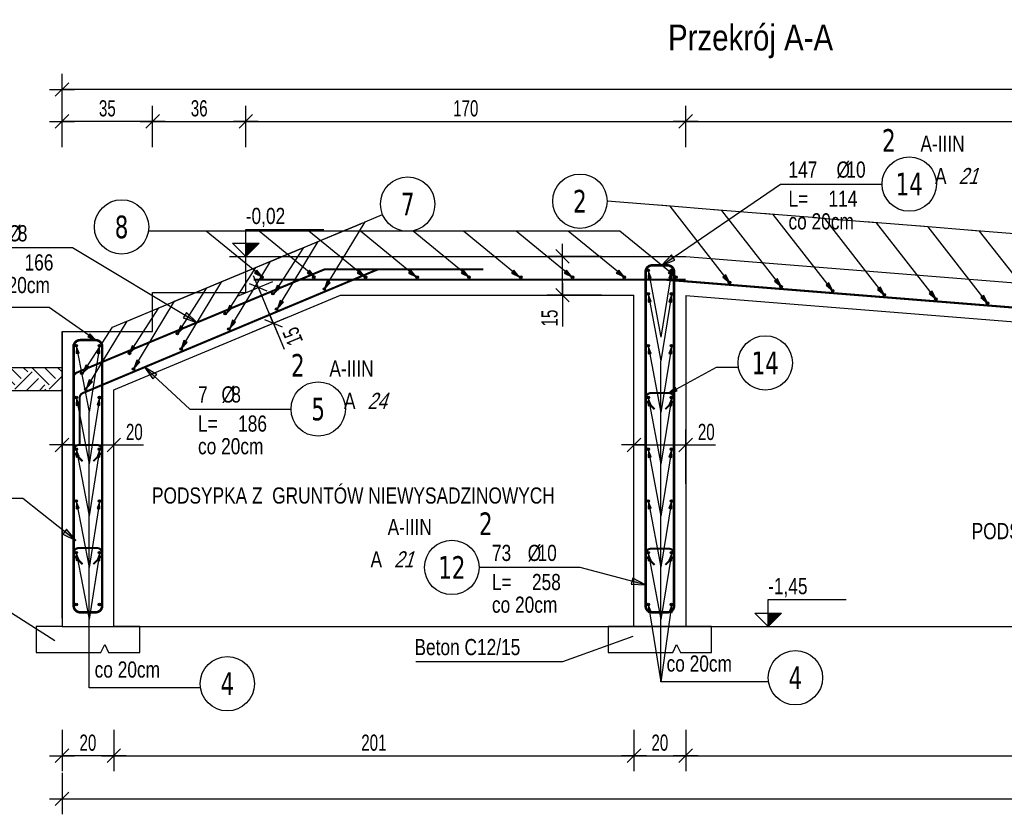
# Model space of a CAD drawing. Header units: millimetres. Extents: x 794 to 22817, y 194 to 7636.
# Tile 3 of 16: x 1050 to 1430, y 1069 to 1376. Entities that reach past the tile are written whole.
import ezdxf
from ezdxf.enums import TextEntityAlignment as Align

# ---------------------------------------------------------------- set-up
doc = ezdxf.new("R2010")
doc.units = ezdxf.units.MM
doc.header["$LTSCALE"] = 25
for name, color, linetype in [('BA_kot', 7, 'Continuous'), ('BA_prs', 2, 'Continuous'), ('BA_szr', 1, 'Continuous'), ('BA_txg', 3, 'Continuous'), ('BA_txs', 2, 'Continuous'), ('BA_wic', 1, 'Continuous'), ('BA_wig', 3, 'Continuous'), ('BA_wym', 1, 'Continuous'), ('BD_wic', 1, 'Continuous'), ('BD_wis', 2, 'Continuous'), ('BZ_odn', 1, 'Continuous'), ('BZ_opi1', 7, 'Continuous'), ('BZ_opi2', 4, 'Continuous'), ('BZ_P_prz', 4, 'Continuous'), ('BZ_P_wid', 3, 'Continuous'), ('BZ_pom', 6, 'Continuous'), ('BZ_wym', 1, 'Continuous')]:
    doc.layers.add(name, color=color, linetype=linetype)
doc.layers.add('BA_pom', color=6, linetype='Continuous', plot=False)
doc.styles.add('BIKTBG', font='tahoma.ttf', dxfattribs={"width": 0.85})
doc.styles.add('BIKTG', font='bikromsw.shx', dxfattribs={"width": 0.8})
doc.styles.add('BIKTS', font='bikromsw.shx', dxfattribs={"width": 0.8})
doc.styles.add('BIKWYM', font='bikromsw.shx', dxfattribs={"width": 0.7})
doc.dimstyles.new('BA_KR_25_cm', dxfattribs={"dimscale": 0.25, "dimtxt": 25, "dimasz": 1.666667, "dimexe": 24, "dimexo": 0, "dimgap": 0, "dimtad": 0, "dimdec": 1, "dimrnd": 0.5, "dimzin": 9, "dimdsep": 46, "dimtxsty": 'BIKWYM', "dimblk": 'WYM-KR', "dimcen": 0, "dimdle": 20, "dimclrd": 256, "dimclre": 256, "dimclrt": 7, "dimadec": 0, "dimazin": 0, "dimtfac": 0.033333, "dimtdec": 1, "dimtmove": 0, "dimatfit": 3, "dimldrblk": 'WYM-KR', "dimfxl": 1, "dimtvp": 0.8, "dimtolj": 1, "dimarcsym": 0})
doc.dimstyles.new('BA_ST_25_cm', dxfattribs={"dimscale": 0.25, "dimtxt": 25, "dimasz": 1.666667, "dimexe": 24, "dimexo": 0, "dimgap": 0, "dimtad": 0, "dimdec": 1, "dimrnd": 0.5, "dimdsep": 46, "dimtxsty": 'BIKWYM', "dimblk": 'WYM-ST', "dimcen": 0, "dimdle": 20, "dimclrd": 256, "dimclre": 256, "dimclrt": 7, "dimadec": 0, "dimazin": 0, "dimtfac": 0.033333, "dimtdec": 1, "dimtix": 1, "dimtmove": 2, "dimatfit": 3, "dimldrblk": 'WYM-ST', "dimfxl": 1, "dimtvp": 0.8, "dimtolj": 1, "dimtzin": 0, "dimarcsym": 0})
doc.dimstyles.new('BZ_ST_20_mm', dxfattribs={"dimscale": 2, "dimtxt": 25, "dimasz": 1.666667, "dimexe": 24, "dimexo": 0, "dimgap": 0, "dimtad": 0, "dimdec": 1, "dimrnd": 0.5, "dimdsep": 46, "dimtxsty": 'BIKWYM', "dimblk": 'WYM-ST', "dimcen": 0, "dimdle": 20, "dimclrd": 256, "dimclre": 256, "dimclrt": 7, "dimadec": 0, "dimazin": 0, "dimtfac": 0.033333, "dimtdec": 1, "dimtix": 1, "dimtmove": 2, "dimatfit": 2, "dimldrblk": 'WYM-ST', "dimfxl": 1, "dimtvp": 0.8, "dimtolj": 1, "dimtzin": 0, "dimarcsym": 0})

# ---------------------------------------------------------------- blocks, each defined once
blk = doc.blocks.new('PRET3')
blk.add_hatch(color=0).paths.add_polyline_path([(0.5, 0, 1), (-0.5, 0, 1)])
at = {"color": 0}
blk.add_circle((0, 0), 0.5, dxfattribs=at)
blk = doc.blocks.new('WYM-ST')
blk.add_hatch(color=256).paths.add_polyline_path([(-13, 2.88), (0, 0), (-13, -2.88)])
blk.add_lwpolyline([(0, 0), (-13, 2.88), (-13, -2.88), (0, 0)])
blk = doc.blocks.new('bik_BlkOpPret', base_point=(1524.45, 7050.26))
at = {"layer": 'BZ_opi1', "style": 'BIKTS', "width": 0.6}
for tag, p in [('SZTUK', (1533.83, 7057.76)), ('PRZEKROJ', (1563.29, 7057.76)), ('PRZEDR_FI', (1554.72, 7057.76)), ('PRZEDR_L', (1533.83, 7024.01)), ('DLUGOSC', (1568.65, 7024.01)), ('UWAGA', (1533.83, 6997.76))]:
    blk.add_attdef(tag, p, '', height=18.75, dxfattribs=at)
at = {"layer": 'BZ_opi2', "style": 'BIKTBG', "width": 0.6}
blk.add_attdef('NUMER', text='', height=26.25, dxfattribs=at).set_placement((1620.77, 7050.26), align=Align.MIDDLE_CENTER)
at = {"layer": 'BZ_pom', "width": 0.6}
for tag, p, height, style in [('POZYCJA', (1589.27, 7087.76), 26.25, 'BIKTBG'), ('GATUNEK', (1630.22, 7087.76), 18.75, 'BIKTS'), ('METODA_L', (1639.09, 7050.26), 18.75, 'BIKTS'), ('EURO_KOD', (1663.74, 7050.26), 18.75, 'BIKTS')]:
    blk.add_attdef(tag, p, '', height=height, dxfattribs=dict(at, style=style))
at = {"layer": 'BZ_wym', "width": 0.6}
for tag, p, height, style, flags in [('PRZEDR_NR', (1533.83, 6969.63), 26.25, 'BIKTBG', 1), ('PRZEDR_SZT', (1533.83, 6941.51), 18.75, 'BIKTS', 1), ('TYP_PRETA', (1533.83, 6913.38), 18.75, 'BIKTS', 3), ('EURO_KOD_SEGMENTY', (1567.58, 6885.26), 18.75, 'BIKTS', 3), ('HAK_1', (1533.83, 6857.13), 18.75, 'BIKTS', 3), ('HAK_2', (1533.83, 6829.01), 18.75, 'BIKTS', 3), ('ID', (1533.83, 6800.88), 18.75, 'BIKTS', 3), ('ID_C', (1533.83, 6772.76), 18.75, 'BIKTS', 3), ('b_atr_0', (1533.83, 6744.63), 18.75, 'BIKTS', 3)]:
    blk.add_attdef(tag, p, '', height=height, dxfattribs=dict(at, style=style, flags=flags))
blk = doc.blocks.new('kota5')
h = blk.add_hatch()
h.set_pattern_fill('ANSI31', color=256, scale=0.0083333, angle=45, style=0)
h.paths.add_polyline_path([(0, 0), (0, 2.06), (2.06, 2.06)])
for p, q in [((0, 4.17), (12.08, 4.17)), ((0, 0), (0, 4.17)), ((-2.06, 2.06), (2.06, 2.06))]:
    blk.add_line(p, q)
at = {"color": 1}
blk.add_line((-2.5, 0), (2.5, 0), dxfattribs=at)
blk.add_lwpolyline([(-2.06, 2.06), (0, 0), (2.06, 2.06)])
at = {"style": 'BIKTS', "width": 0.8}
blk.add_attdef('POZIOM', text='', height=2.5, dxfattribs=at).set_placement((0, 6.25), align=Align.MIDDLE_LEFT)
blk = doc.blocks.new('WYM-KR')
at = {"linetype": 'ByBlock'}
blk.add_line((11.52, 0), (-11.52, 0), dxfattribs=at)
at = {"color": 7, "linetype": 'ByBlock'}
blk.add_line((6.24, 6.24), (-6.24, -6.24), dxfattribs=at)
blk = doc.blocks.new('*D86')
at = {"layer": 'BA_wym', "lineweight": -2}
for p, q in [((1133.71, 1268.76), (1147.29, 1274.42)), ((1141.59, 1272.5), (1141.43, 1272.88)), ((1147.52, 1258.27), (1141.75, 1272.11)), ((1139.47, 1254.91), (1153.06, 1260.57)), ((1147.68, 1257.88), (1151.68, 1248.29))]:
    blk.add_line(p, q, dxfattribs=at)
at = {"layer": 'Defpoints', "color": 0}
for p in [(1141.75, 1272.11), (1133.71, 1268.76), (1139.47, 1254.91)]:
    blk.add_point(p, dxfattribs=at)
at = {"layer": 'BA_wym', "lineweight": -2, "xscale": 0.4166666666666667, "yscale": 0.4166666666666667, "zscale": 0.4166666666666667}
for p, rotation in [((1141.75, 1272.11), 292.6198622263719), ((1147.52, 1258.27), 112.619862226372)]:
    blk.add_blockref('WYM-KR', p, dxfattribs=dict(at, rotation=rotation))
at = {"layer": 'BA_wym', "color": 7, "insert": (1155.05, 1253.19), "char_height": 6.25, "attachment_point": 5, "rotation": 112.6199, "style": 'BIKWYM'}
blk.add_mtext('\\A1;15', dxfattribs=at)
blk = doc.blocks.new('*D87')
at = {"layer": 'BA_wym', "lineweight": -2}
for p, q in [((1065.89, 1196.24), (1065.89, 1217.24)), ((1085.89, 1196.24), (1085.89, 1217.24)), ((1065.47, 1211.24), (1065.06, 1211.24)), ((1065.89, 1211.24), (1085.89, 1211.24)), ((1086.31, 1211.24), (1097.37, 1211.24))]:
    blk.add_line(p, q, dxfattribs=at)
at = {"layer": 'Defpoints', "color": 0}
for p in [(1085.89, 1211.24), (1065.89, 1196.24), (1085.89, 1196.24)]:
    blk.add_point(p, dxfattribs=at)
at = {"layer": 'BA_wym', "lineweight": -2, "xscale": 0.4166666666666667, "yscale": 0.4166666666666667, "zscale": 0.4166666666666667}
blk.add_blockref('WYM-KR', (1065.89, 1211.24), dxfattribs=at)
at = {"layer": 'BA_wym', "lineweight": -2, "xscale": 0.4166666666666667, "yscale": 0.4166666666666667, "zscale": 0.4166666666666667, "rotation": 180}
blk.add_blockref('WYM-KR', (1085.89, 1211.24), dxfattribs=at)
at = {"layer": 'BA_wym', "color": 7, "insert": (1093.83, 1216.24), "char_height": 6.25, "attachment_point": 5, "style": 'BIKWYM'}
blk.add_mtext('\\A1;20', dxfattribs=at)
blk = doc.blocks.new('*D88')
at = {"layer": 'BA_wym', "lineweight": -2}
for p, q in [((1286.89, 1196.24), (1286.89, 1217.24)), ((1306.89, 1196.24), (1306.89, 1217.24)), ((1286.48, 1211.24), (1286.06, 1211.24)), ((1286.89, 1211.24), (1306.89, 1211.24)), ((1307.31, 1211.24), (1318.37, 1211.24))]:
    blk.add_line(p, q, dxfattribs=at)
at = {"layer": 'Defpoints', "color": 0}
for p in [(1306.89, 1211.24), (1286.89, 1196.24), (1306.89, 1196.24)]:
    blk.add_point(p, dxfattribs=at)
at = {"layer": 'BA_wym', "lineweight": -2, "xscale": 0.4166666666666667, "yscale": 0.4166666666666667, "zscale": 0.4166666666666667}
blk.add_blockref('WYM-KR', (1286.89, 1211.24), dxfattribs=at)
at = {"layer": 'BA_wym', "lineweight": -2, "xscale": 0.4166666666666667, "yscale": 0.4166666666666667, "zscale": 0.4166666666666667, "rotation": 180}
blk.add_blockref('WYM-KR', (1306.89, 1211.24), dxfattribs=at)
at = {"layer": 'BA_wym', "color": 7, "insert": (1314.83, 1216.24), "char_height": 6.25, "attachment_point": 5, "style": 'BIKWYM'}
blk.add_mtext('\\A1;20', dxfattribs=at)
blk = doc.blocks.new('*D90')
at = {"layer": 'BA_wym', "lineweight": -2}
for p, q in [((1274.3, 1284.09), (1253.3, 1284.09)), ((1259.3, 1284.5), (1259.3, 1284.92)), ((1259.3, 1269.09), (1259.3, 1284.09)), ((1274.3, 1269.09), (1253.3, 1269.09)), ((1259.3, 1268.67), (1259.3, 1257.02))]:
    blk.add_line(p, q, dxfattribs=at)
at = {"layer": 'Defpoints', "color": 0}
for p in [(1259.3, 1284.09), (1274.3, 1284.09), (1274.3, 1269.09)]:
    blk.add_point(p, dxfattribs=at)
at = {"layer": 'BA_wym', "lineweight": -2, "xscale": 0.4166666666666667, "yscale": 0.4166666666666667, "zscale": 0.4166666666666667}
for p, rotation in [((1259.3, 1284.09), 270), ((1259.3, 1269.09), 90)]:
    blk.add_blockref('WYM-KR', p, dxfattribs=dict(at, rotation=rotation))
at = {"layer": 'BA_wym', "color": 7, "insert": (1254.3, 1260.25), "char_height": 6.25, "attachment_point": 5, "rotation": 90, "style": 'BIKWYM'}
blk.add_mtext('\\A1;15', dxfattribs=at)
blk = doc.blocks.new('*D91')
at = {"layer": 'BA_wym', "lineweight": -2}
for p, q in [((1065.89, 1101.18), (1065.89, 1085.18)), ((1085.89, 1101.18), (1085.89, 1085.18)), ((1085.47, 1091.18), (1066.31, 1091.18))]:
    blk.add_line(p, q, dxfattribs=at)
at = {"layer": 'Defpoints', "color": 0}
for p in [(1065.89, 1101.18), (1085.89, 1101.18), (1065.89, 1091.18)]:
    blk.add_point(p, dxfattribs=at)
at = {"layer": 'BA_wym', "lineweight": -2, "xscale": 0.4166666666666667, "yscale": 0.4166666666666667, "zscale": 0.4166666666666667, "rotation": 180}
blk.add_blockref('WYM-KR', (1065.89, 1091.18), dxfattribs=at)
at = {"layer": 'BA_wym', "lineweight": -2, "xscale": 0.4166666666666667, "yscale": 0.4166666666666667, "zscale": 0.4166666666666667}
blk.add_blockref('WYM-KR', (1085.89, 1091.18), dxfattribs=at)
at = {"layer": 'BA_wym', "color": 7, "insert": (1075.89, 1096.18), "char_height": 6.25, "attachment_point": 5, "style": 'BIKWYM'}
blk.add_mtext('\\A1;20', dxfattribs=at)
blk = doc.blocks.new('*D92')
at = {"layer": 'BA_wym', "lineweight": -2}
for p, q in [((1085.89, 1101.18), (1085.89, 1085.18)), ((1286.89, 1101.18), (1286.89, 1085.18)), ((1086.31, 1091.18), (1286.48, 1091.18))]:
    blk.add_line(p, q, dxfattribs=at)
at = {"layer": 'Defpoints', "color": 0}
for p in [(1085.89, 1101.18), (1286.89, 1101.18), (1286.89, 1091.18)]:
    blk.add_point(p, dxfattribs=at)
at = {"layer": 'BA_wym', "lineweight": -2, "xscale": 0.4166666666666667, "yscale": 0.4166666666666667, "zscale": 0.4166666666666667, "rotation": 180}
blk.add_blockref('WYM-KR', (1085.89, 1091.18), dxfattribs=at)
at = {"layer": 'BA_wym', "lineweight": -2, "xscale": 0.4166666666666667, "yscale": 0.4166666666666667, "zscale": 0.4166666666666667}
blk.add_blockref('WYM-KR', (1286.89, 1091.18), dxfattribs=at)
at = {"layer": 'BA_wym', "color": 7, "insert": (1186.39, 1096.18), "char_height": 6.25, "attachment_point": 5, "style": 'BIKWYM'}
blk.add_mtext('\\A1;201', dxfattribs=at)
blk = doc.blocks.new('*D93')
at = {"layer": 'BA_wym', "lineweight": -2}
for p, q in [((1286.89, 1101.18), (1286.89, 1085.18)), ((1306.89, 1101.18), (1306.89, 1085.18)), ((1287.31, 1091.18), (1306.48, 1091.18))]:
    blk.add_line(p, q, dxfattribs=at)
at = {"layer": 'Defpoints', "color": 0}
for p in [(1286.89, 1101.18), (1306.89, 1101.18), (1306.89, 1091.18)]:
    blk.add_point(p, dxfattribs=at)
at = {"layer": 'BA_wym', "lineweight": -2, "xscale": 0.4166666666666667, "yscale": 0.4166666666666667, "zscale": 0.4166666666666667, "rotation": 180}
blk.add_blockref('WYM-KR', (1286.89, 1091.18), dxfattribs=at)
at = {"layer": 'BA_wym', "lineweight": -2, "xscale": 0.4166666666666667, "yscale": 0.4166666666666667, "zscale": 0.4166666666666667}
blk.add_blockref('WYM-KR', (1306.89, 1091.18), dxfattribs=at)
at = {"layer": 'BA_wym', "color": 7, "insert": (1296.89, 1096.18), "char_height": 6.25, "attachment_point": 5, "style": 'BIKWYM'}
blk.add_mtext('\\A1;20', dxfattribs=at)
blk = doc.blocks.new('*D94')
at = {"layer": 'BA_wym', "lineweight": -2}
for p, q in [((1306.89, 1101.18), (1306.89, 1085.18)), ((1849.39, 1101.18), (1849.39, 1085.18)), ((1307.31, 1091.18), (1848.98, 1091.18))]:
    blk.add_line(p, q, dxfattribs=at)
at = {"layer": 'Defpoints', "color": 0}
for p in [(1306.89, 1101.18), (1849.39, 1101.18), (1849.39, 1091.18)]:
    blk.add_point(p, dxfattribs=at)
at = {"layer": 'BA_wym', "lineweight": -2, "xscale": 0.4166666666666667, "yscale": 0.4166666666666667, "zscale": 0.4166666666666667, "rotation": 180}
blk.add_blockref('WYM-KR', (1306.89, 1091.18), dxfattribs=at)
at = {"layer": 'BA_wym', "lineweight": -2, "xscale": 0.4166666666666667, "yscale": 0.4166666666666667, "zscale": 0.4166666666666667}
blk.add_blockref('WYM-KR', (1849.39, 1091.18), dxfattribs=at)
at = {"layer": 'BA_wym', "color": 7, "insert": (1578.14, 1096.18), "char_height": 6.25, "attachment_point": 5, "style": 'BIKWYM'}
blk.add_mtext('\\A1;543', dxfattribs=at)
blk = doc.blocks.new('*D96')
at = {"layer": 'BA_wym', "lineweight": -2}
for p, q in [((1065.89, 1084.54), (1065.89, 1068.54)), ((1869.39, 1084.54), (1869.39, 1068.54)), ((1066.31, 1074.54), (1868.98, 1074.54))]:
    blk.add_line(p, q, dxfattribs=at)
at = {"layer": 'Defpoints', "color": 0}
for p in [(1065.89, 1084.54), (1869.39, 1084.54), (1869.39, 1074.54)]:
    blk.add_point(p, dxfattribs=at)
at = {"layer": 'BA_wym', "lineweight": -2, "xscale": 0.4166666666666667, "yscale": 0.4166666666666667, "zscale": 0.4166666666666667, "rotation": 180}
blk.add_blockref('WYM-KR', (1065.89, 1074.54), dxfattribs=at)
at = {"layer": 'BA_wym', "lineweight": -2, "xscale": 0.4166666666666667, "yscale": 0.4166666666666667, "zscale": 0.4166666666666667}
blk.add_blockref('WYM-KR', (1869.39, 1074.54), dxfattribs=at)
at = {"layer": 'BA_wym', "color": 7, "insert": (1467.64, 1079.54), "char_height": 6.25, "attachment_point": 5, "style": 'BIKWYM'}
blk.add_mtext('\\A1;804', dxfattribs=at)
blk = doc.blocks.new('*D97')
at = {"layer": 'BA_wym', "lineweight": -2}
for p, q in [((1065.89, 1326.26), (1065.89, 1342.26)), ((1100.89, 1326.26), (1100.89, 1342.26)), ((1100.47, 1336.26), (1066.31, 1336.26))]:
    blk.add_line(p, q, dxfattribs=at)
at = {"layer": 'Defpoints', "color": 0}
for p in [(1065.89, 1336.26), (1065.89, 1326.26), (1100.89, 1326.26)]:
    blk.add_point(p, dxfattribs=at)
at = {"layer": 'BA_wym', "lineweight": -2, "xscale": 0.4166666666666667, "yscale": 0.4166666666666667, "zscale": 0.4166666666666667, "rotation": 180}
blk.add_blockref('WYM-KR', (1065.89, 1336.26), dxfattribs=at)
at = {"layer": 'BA_wym', "lineweight": -2, "xscale": 0.4166666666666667, "yscale": 0.4166666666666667, "zscale": 0.4166666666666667}
blk.add_blockref('WYM-KR', (1100.89, 1336.26), dxfattribs=at)
at = {"layer": 'BA_wym', "color": 7, "insert": (1083.39, 1341.26), "char_height": 6.25, "attachment_point": 5, "style": 'BIKWYM'}
blk.add_mtext('\\A1;35', dxfattribs=at)
blk = doc.blocks.new('*D98')
at = {"layer": 'BA_wym', "lineweight": -2}
for p, q in [((1100.89, 1326.26), (1100.89, 1342.26)), ((1136.89, 1326.26), (1136.89, 1342.26)), ((1101.31, 1336.26), (1136.47, 1336.26))]:
    blk.add_line(p, q, dxfattribs=at)
at = {"layer": 'Defpoints', "color": 0}
for p in [(1136.89, 1336.26), (1100.89, 1326.26), (1136.89, 1326.26)]:
    blk.add_point(p, dxfattribs=at)
at = {"layer": 'BA_wym', "lineweight": -2, "xscale": 0.4166666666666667, "yscale": 0.4166666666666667, "zscale": 0.4166666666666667, "rotation": 180}
blk.add_blockref('WYM-KR', (1100.89, 1336.26), dxfattribs=at)
at = {"layer": 'BA_wym', "lineweight": -2, "xscale": 0.4166666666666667, "yscale": 0.4166666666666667, "zscale": 0.4166666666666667}
blk.add_blockref('WYM-KR', (1136.89, 1336.26), dxfattribs=at)
at = {"layer": 'BA_wym', "color": 7, "insert": (1118.89, 1341.26), "char_height": 6.25, "attachment_point": 5, "style": 'BIKWYM'}
blk.add_mtext('\\A1;36', dxfattribs=at)
blk = doc.blocks.new('*D99')
at = {"layer": 'BA_wym', "lineweight": -2}
for p, q in [((1136.89, 1326.26), (1136.89, 1342.26)), ((1306.89, 1326.26), (1306.89, 1342.26)), ((1137.31, 1336.26), (1306.48, 1336.26))]:
    blk.add_line(p, q, dxfattribs=at)
at = {"layer": 'Defpoints', "color": 0}
for p in [(1306.89, 1336.26), (1136.89, 1326.26), (1306.89, 1326.26)]:
    blk.add_point(p, dxfattribs=at)
at = {"layer": 'BA_wym', "lineweight": -2, "xscale": 0.4166666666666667, "yscale": 0.4166666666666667, "zscale": 0.4166666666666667, "rotation": 180}
blk.add_blockref('WYM-KR', (1136.89, 1336.26), dxfattribs=at)
at = {"layer": 'BA_wym', "lineweight": -2, "xscale": 0.4166666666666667, "yscale": 0.4166666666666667, "zscale": 0.4166666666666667}
blk.add_blockref('WYM-KR', (1306.89, 1336.26), dxfattribs=at)
at = {"layer": 'BA_wym', "color": 7, "insert": (1221.89, 1341.26), "char_height": 6.25, "attachment_point": 5, "style": 'BIKWYM'}
blk.add_mtext('\\A1;170', dxfattribs=at)
blk = doc.blocks.new('*D100')
at = {"layer": 'BA_wym', "lineweight": -2}
for p, q in [((1306.89, 1326.26), (1306.89, 1342.26)), ((1869.39, 1326.26), (1869.39, 1342.26)), ((1307.31, 1336.26), (1868.98, 1336.26))]:
    blk.add_line(p, q, dxfattribs=at)
at = {"layer": 'Defpoints', "color": 0}
for p in [(1869.39, 1336.26), (1306.89, 1326.26), (1869.39, 1326.26)]:
    blk.add_point(p, dxfattribs=at)
at = {"layer": 'BA_wym', "lineweight": -2, "xscale": 0.4166666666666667, "yscale": 0.4166666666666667, "zscale": 0.4166666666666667, "rotation": 180}
blk.add_blockref('WYM-KR', (1306.89, 1336.26), dxfattribs=at)
at = {"layer": 'BA_wym', "lineweight": -2, "xscale": 0.4166666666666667, "yscale": 0.4166666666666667, "zscale": 0.4166666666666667}
blk.add_blockref('WYM-KR', (1869.39, 1336.26), dxfattribs=at)
at = {"layer": 'BA_wym', "color": 7, "insert": (1588.14, 1341.26), "char_height": 6.25, "attachment_point": 5, "style": 'BIKWYM'}
blk.add_mtext('\\A1;563', dxfattribs=at)
blk = doc.blocks.new('*D101')
at = {"layer": 'BA_wym', "lineweight": -2}
for p, q in [((1065.89, 1338.57), (1065.89, 1354.57)), ((1869.39, 1338.57), (1869.39, 1354.57)), ((1868.98, 1348.57), (1066.31, 1348.57))]:
    blk.add_line(p, q, dxfattribs=at)
at = {"layer": 'Defpoints', "color": 0}
for p in [(1065.89, 1348.57), (1065.89, 1338.57), (1869.39, 1338.57)]:
    blk.add_point(p, dxfattribs=at)
at = {"layer": 'BA_wym', "lineweight": -2, "xscale": 0.4166666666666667, "yscale": 0.4166666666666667, "zscale": 0.4166666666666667, "rotation": 180}
blk.add_blockref('WYM-KR', (1065.89, 1348.57), dxfattribs=at)
at = {"layer": 'BA_wym', "lineweight": -2, "xscale": 0.4166666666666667, "yscale": 0.4166666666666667, "zscale": 0.4166666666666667}
blk.add_blockref('WYM-KR', (1869.39, 1348.57), dxfattribs=at)
at = {"layer": 'BA_wym', "color": 7, "insert": (1467.64, 1353.57), "char_height": 6.25, "attachment_point": 5, "style": 'BIKWYM'}
blk.add_mtext('\\A1;804', dxfattribs=at)

msp = doc.modelspace()

# ---------------------------------------------------------------- hatches: boundary and pattern name
at = {"layer": 'BA_szr'}
h = msp.add_hatch(dxfattribs=at)
h.set_pattern_fill('BIK_GRUNT_SYM', color=256, scale=37.5, angle=45, pattern_type=2)
h.set_pattern_definition([(45, (1065.891, 1241.086), (0, 13.2583), [9.375, -9.375]), (45, (1063.405, 1243.572), (0, 13.2583), [9.375, -9.375]), (45, (1060.919, 1246.058), (0, 13.2583), [9.375, -9.375]), (135, (1060.919, 1247.715), (-13.2583, 1e-15), [9.375, -9.375]), (135, (1063.405, 1250.201), (-13.2583, 1e-15), [9.375, -9.375]), (135, (1065.891, 1252.687), (-13.2583, 1e-15), [9.375, -9.375])])
h.paths.add_polyline_path([(992.72, 1241.09), (992.72, 1232.34), (1065.89, 1232.34), (1065.89, 1241.09)])

# ---------------------------------------------------------------- linework, layer by layer
at = {"layer": 'BA_pom'}
msp.add_lwpolyline([(1065.89, 1241.09), (992.72, 1241.09), (992.72, 1232.34), (1065.89, 1232.34)], close=True, dxfattribs=at)
at = {"layer": 'BA_prs'}
for points in [[(1065.89, 1141.09), (1055.89, 1141.09), (1055.89, 1131.09), (1080.89, 1131.09), (1082.39, 1134.09), (1083.89, 1131.09), (1095.89, 1131.09), (1095.89, 1141.09), (1085.89, 1141.09)], [(1286.89, 1141.09), (1276.89, 1141.09), (1276.89, 1131.09), (1301.89, 1131.09), (1303.39, 1134.09), (1304.89, 1131.09), (1316.89, 1131.09), (1316.89, 1141.09), (1306.89, 1141.09)]]:
    msp.add_lwpolyline(points, dxfattribs=at)
at = {"layer": 'BA_wic'}
for points in [[(1041.63, 1149.28), (1063.05, 1135.7)], [(1259.45, 1127.61), (1286.57, 1137.31)], [(1202.63, 1127.61), (1259.45, 1127.61)]]:
    msp.add_lwpolyline(points, dxfattribs=at)
at = {"layer": 'BA_wig'}
msp.add_lwpolyline([(1065.89, 1241.09), (992.72, 1241.09)], dxfattribs=at)
at = {"layer": 'BD_wic'}
msp.add_lwpolyline([(1085.89, 1141.09), (1849.39, 1141.09)], dxfattribs=at)
at = {"layer": 'BD_wis'}
for points in [[(1065.89, 1144.38), (1065.89, 1255.09), (1100.89, 1255.09), (1100.89, 1270.09), (1136.89, 1270.09), (1136.89, 1284.09), (1306.89, 1284.09)], [(1306.89, 1284.09), (1869.39, 1239.09)], [(1307.32, 1274.42), (1849.82, 1231.02)], [(1085.89, 1232.59), (1173.49, 1269.09)], [(1085.89, 1232.59), (1173.49, 1269.09)], [(1173.49, 1269.09), (1286.89, 1269.09)], [(1306.89, 1269.04), (1306.89, 1141.09), (1286.89, 1141.09), (1286.89, 1269.09)], [(1306.89, 1269.04), (1849.39, 1225.64)], [(1065.89, 1255.09), (1065.89, 1141.09), (1085.89, 1141.09)], [(1085.89, 1141.09), (1085.89, 1232.59)]]:
    msp.add_lwpolyline(points, dxfattribs=at)
at = {"layer": 'BZ_odn', "color": 252}
for points in [[(1297.33, 1119.67), (1297.33, 1243.77)], [(1076.33, 1117.37), (1076.33, 1223.9)], [(1338.91, 1119.67), (1297.33, 1119.67)], [(1119.4, 1117.37), (1076.33, 1117.37)]]:
    msp.add_lwpolyline(points, dxfattribs=at)
at = {"layer": 'BZ_odn'}
for centre in [(1393.25, 1312.01), (1164.87, 1225.13), (1216.51, 1163.91)]:
    msp.add_circle(centre, 10.5, dxfattribs=at)
at = {"layer": 'BZ_odn', "color": 252}
for centre in [(1199.46, 1304.28), (1266.01, 1305.42), (1088.89, 1295.48), (1337.62, 1242.95), (1349.28, 1121.29), (1129.77, 1118.99)]:
    msp.add_circle(centre, 10.5, dxfattribs=at)
at = {"layer": 'BZ_P_wid'}
for points, const_width in [([(1207.33, 1279.09), (1167.73, 1279.09, 0.09902), (1166.96, 1278.93), (1071.62, 1239.21, 0.302776), (1070.39, 1237.36), (1070.39, 1218.69)], 0.8), ([(1228.65, 1279.09), (1188.34, 1279.09, 0.099574), (1187.57, 1278.93), (1073.94, 1231.29, 0.302177), (1072.71, 1229.45), (1072.71, 1210.78)], 0.8), ([(1291.39, 1230.62), (1291.39, 1278.12, -0.414214), (1293.89, 1280.62), (1299.89, 1280.62, -0.414214), (1302.39, 1278.12), (1302.39, 1230.62)], 1), ([(1864.89, 1229.82), (1299.09, 1275.08, 0.01996), (1298.93, 1275.09), (1259.01, 1275.09)], 0.8), ([(1291.39, 1269.09), (1291.39, 1149.09, 0.414214), (1293.89, 1146.59), (1299.89, 1146.59, 0.414214), (1302.39, 1149.09), (1302.39, 1268.93)], 1), ([(1070.39, 1201.74), (1070.39, 1249.24, -0.414214), (1072.89, 1251.74), (1078.89, 1251.74, -0.414214), (1081.39, 1249.24), (1081.39, 1201.74)], 1), ([(1070.39, 1250.09), (1070.39, 1149.09, 0.414214), (1072.89, 1146.59), (1078.89, 1146.59, 0.414214), (1081.39, 1149.09), (1081.39, 1250.09)], 1), ([(1294.82, 1225.04), (1291.99, 1227.87, -0.668179), (1293.41, 1231.28), (1300.41, 1231.28, -0.668179), (1301.82, 1227.87), (1298.99, 1225.04)], 0.8), ([(1073.82, 1204.99), (1070.99, 1207.81, -0.668179), (1072.4, 1211.23), (1079.4, 1211.23, -0.668179), (1080.82, 1207.81), (1077.99, 1204.99)], 0.8), ([(1073.82, 1165.18), (1070.99, 1168.01, -0.668179), (1072.4, 1171.42), (1079.4, 1171.42, -0.668179), (1080.82, 1168.01), (1077.99, 1165.18)], 0.8), ([(1294.82, 1164.9), (1291.99, 1167.73, -0.668179), (1293.41, 1171.14), (1300.41, 1171.14, -0.668179), (1301.82, 1167.73), (1298.99, 1164.9)], 0.8)]:
    msp.add_lwpolyline(points, format="xyb", dxfattribs=dict(at, const_width=const_width))
at = {"layer": 'BZ_P_wid', "const_width": 0.8}
msp.add_lwpolyline([(1139.89, 1275.09), (1306.89, 1275.09)], dxfattribs=at)

# ---------------------------------------------------------------- block references
ref = msp.add_blockref('bik_BlkOpPret', (1343.46, 1312.01))
ref.add_attrib('NUMER', '14', dxfattribs={"layer": 'BZ_opi2', "height": 8.75, "style": 'BIKTBG', "width": 0.8}).set_placement((1393.25, 1312.01), align=Align.MIDDLE_CENTER)
ref.add_attrib('POZYCJA', '2', (1382.75, 1324.51), dxfattribs={"layer": 'BZ_pom', "height": 8.75, "style": 'BIKTBG', "width": 0.8})
ref.add_attrib('SZTUK', '147', (1346.59, 1314.51), dxfattribs={"layer": 'BZ_opi1', "height": 6.25, "style": 'BIKTS', "width": 0.8})
ref.add_attrib('GATUNEK', 'A-IIIN', (1397.58, 1324.51), dxfattribs={"layer": 'BZ_pom', "height": 6.25, "style": 'BIKTS', "width": 0.8})
ref.add_attrib('PRZEKROJ', '10', (1368.97, 1314.51), dxfattribs={"layer": 'BZ_opi1', "height": 6.25, "style": 'BIKTS', "width": 0.8})
ref.add_attrib('DLUGOSC', '114', (1362.06, 1303.26), dxfattribs={"layer": 'BZ_opi1', "height": 6.25, "style": 'BIKTS', "width": 0.8})
ref.add_attrib('UWAGA', 'co 20cm', (1346.59, 1294.51), dxfattribs={"layer": 'BZ_opi1', "height": 6.25, "style": 'BIKTS', "width": 0.8})
ref.add_attrib('METODA_L', 'A', (1403.22, 1312.01), dxfattribs={"layer": 'BZ_pom', "height": 6.25, "style": 'BIKTS', "width": 0.8})
ref.add_attrib('PRZEDR_FI', '%%c', (1365.16, 1314.51), dxfattribs={"layer": 'BZ_opi1', "height": 6.25, "style": 'BIKTS', "width": 0.8})
ref.add_attrib('PRZEDR_L', 'L=', (1346.59, 1303.26), dxfattribs={"layer": 'BZ_opi1', "height": 6.25, "style": 'BIKTS', "width": 0.8})
ref.add_attrib('EURO_KOD', '21', (1412.27, 1312.01), dxfattribs={"layer": 'BZ_pom', "height": 6.25, "style": 'BIKTS', "oblique": 18, "width": 0.8})
ref = msp.add_blockref('bik_BlkOpPret', (1069.98, 1287.39))
ref.add_attrib('NUMER', '6', dxfattribs={"layer": 'BZ_opi2', "height": 8.75, "style": 'BIKTBG', "width": 0.8}).set_placement((1020.43, 1287.39), align=Align.MIDDLE_CENTER)
ref.add_attrib('POZYCJA', '2', (1030.93, 1299.89), dxfattribs={"layer": 'BZ_pom', "height": 8.75, "style": 'BIKTBG', "width": 0.8})
ref.add_attrib('SZTUK', '7', (1035.93, 1289.89), dxfattribs={"layer": 'BZ_opi1', "height": 6.25, "style": 'BIKTS', "width": 0.8})
ref.add_attrib('GATUNEK', 'A-IIIN', (995.63, 1299.89), dxfattribs={"layer": 'BZ_pom', "height": 6.25, "style": 'BIKTS', "width": 0.8})
ref.add_attrib('PRZEKROJ', '8', (1048.79, 1289.89), dxfattribs={"layer": 'BZ_opi1', "height": 6.25, "style": 'BIKTS', "width": 0.8})
ref.add_attrib('DLUGOSC', '166', (1051.41, 1278.64), dxfattribs={"layer": 'BZ_opi1', "height": 6.25, "style": 'BIKTS', "width": 0.8})
ref.add_attrib('UWAGA', 'co 20cm', (1035.93, 1269.89), dxfattribs={"layer": 'BZ_opi1', "height": 6.25, "style": 'BIKTS', "width": 0.8})
ref.add_attrib('METODA_L', 'A', (987.36, 1287.39), dxfattribs={"layer": 'BZ_pom', "height": 6.25, "style": 'BIKTS', "width": 0.8})
ref.add_attrib('PRZEDR_FI', '%%c', (1044.98, 1289.89), dxfattribs={"layer": 'BZ_opi1', "height": 6.25, "style": 'BIKTS', "width": 0.8})
ref.add_attrib('PRZEDR_L', 'L=', (1035.93, 1278.64), dxfattribs={"layer": 'BZ_opi1', "height": 6.25, "style": 'BIKTS', "width": 0.8})
ref.add_attrib('EURO_KOD', '24', (996.41, 1287.39), dxfattribs={"layer": 'BZ_pom', "height": 6.25, "style": 'BIKTS', "oblique": 18, "width": 0.8})
ref = msp.add_blockref('bik_BlkOpPret', (1115.32, 1225.13))
ref.add_attrib('NUMER', '5', dxfattribs={"layer": 'BZ_opi2', "height": 8.75, "style": 'BIKTBG', "width": 0.8}).set_placement((1164.87, 1225.13), align=Align.MIDDLE_CENTER)
ref.add_attrib('POZYCJA', '2', (1154.37, 1237.63), dxfattribs={"layer": 'BZ_pom', "height": 8.75, "style": 'BIKTBG', "width": 0.8})
ref.add_attrib('SZTUK', '7', (1118.44, 1227.63), dxfattribs={"layer": 'BZ_opi1', "height": 6.25, "style": 'BIKTS', "width": 0.8})
ref.add_attrib('GATUNEK', 'A-IIIN', (1169.2, 1237.63), dxfattribs={"layer": 'BZ_pom', "height": 6.25, "style": 'BIKTS', "width": 0.8})
ref.add_attrib('PRZEKROJ', '8', (1131.3, 1227.63), dxfattribs={"layer": 'BZ_opi1', "height": 6.25, "style": 'BIKTS', "width": 0.8})
ref.add_attrib('DLUGOSC', '186', (1133.92, 1216.38), dxfattribs={"layer": 'BZ_opi1', "height": 6.25, "style": 'BIKTS', "width": 0.8})
ref.add_attrib('UWAGA', 'co 20cm', (1118.44, 1207.63), dxfattribs={"layer": 'BZ_opi1', "height": 6.25, "style": 'BIKTS', "width": 0.8})
ref.add_attrib('METODA_L', 'A', (1174.84, 1225.13), dxfattribs={"layer": 'BZ_pom', "height": 6.25, "style": 'BIKTS', "width": 0.8})
ref.add_attrib('PRZEDR_FI', '%%c', (1127.49, 1227.63), dxfattribs={"layer": 'BZ_opi1', "height": 6.25, "style": 'BIKTS', "width": 0.8})
ref.add_attrib('PRZEDR_L', 'L=', (1118.44, 1216.38), dxfattribs={"layer": 'BZ_opi1', "height": 6.25, "style": 'BIKTS', "width": 0.8})
ref.add_attrib('EURO_KOD', '24', (1183.89, 1225.13), dxfattribs={"layer": 'BZ_pom', "height": 6.25, "style": 'BIKTS', "oblique": 18, "width": 0.8})
ref = msp.add_blockref('bik_BlkOpPret', (1266.05, 1163.91))
ref.add_attrib('NUMER', '12', dxfattribs={"layer": 'BZ_opi2', "height": 8.75, "style": 'BIKTBG', "width": 0.8}).set_placement((1216.51, 1163.91), align=Align.MIDDLE_CENTER)
ref.add_attrib('POZYCJA', '2', (1227.01, 1176.41), dxfattribs={"layer": 'BZ_pom', "height": 8.75, "style": 'BIKTBG', "width": 0.8})
ref.add_attrib('SZTUK', '73', (1232.01, 1166.41), dxfattribs={"layer": 'BZ_opi1', "height": 6.25, "style": 'BIKTS', "width": 0.8})
ref.add_attrib('GATUNEK', 'A-IIIN', (1191.7, 1176.41), dxfattribs={"layer": 'BZ_pom', "height": 6.25, "style": 'BIKTS', "width": 0.8})
ref.add_attrib('PRZEKROJ', '10', (1249.63, 1166.41), dxfattribs={"layer": 'BZ_opi1', "height": 6.25, "style": 'BIKTS', "width": 0.8})
ref.add_attrib('DLUGOSC', '258', (1247.48, 1155.16), dxfattribs={"layer": 'BZ_opi1', "height": 6.25, "style": 'BIKTS', "width": 0.8})
ref.add_attrib('UWAGA', 'co 20cm', (1232.01, 1146.41), dxfattribs={"layer": 'BZ_opi1', "height": 6.25, "style": 'BIKTS', "width": 0.8})
ref.add_attrib('METODA_L', 'A', (1185.1, 1163.91), dxfattribs={"layer": 'BZ_pom', "height": 6.25, "style": 'BIKTS', "width": 0.8})
ref.add_attrib('PRZEDR_FI', '%%c', (1245.82, 1166.41), dxfattribs={"layer": 'BZ_opi1', "height": 6.25, "style": 'BIKTS', "width": 0.8})
ref.add_attrib('PRZEDR_L', 'L=', (1232.01, 1155.16), dxfattribs={"layer": 'BZ_opi1', "height": 6.25, "style": 'BIKTS', "width": 0.8})
ref.add_attrib('EURO_KOD', '21', (1194.15, 1163.91), dxfattribs={"layer": 'BZ_pom', "height": 6.25, "style": 'BIKTS', "oblique": 18, "width": 0.8})
at = {"layer": 'BA_kot', "xscale": 2.5, "yscale": 2.5, "zscale": 2.5, "rotation": 360}
for p, values in [((1136.89, 1284.09), {'POZIOM': '-0,02'}), ((1338.73, 1141.09), {'POZIOM': '-1,45'})]:
    msp.add_blockref('kota5', p, dxfattribs=at).add_auto_attribs(values)
at = {"layer": 'BZ_P_prz'}
for p in [(1292.39, 1278.72), (1301.39, 1278.72), (1292.39, 1269.6), (1301.39, 1269.6), (1071.39, 1249.6), (1080.39, 1249.6), (1292.39, 1249.6), (1301.39, 1249.6), (1071.39, 1229.6), (1080.39, 1229.6), (1292.39, 1229.6), (1301.39, 1229.6), (1071.39, 1209.6), (1080.39, 1209.6), (1292.39, 1209.6), (1301.39, 1209.6), (1071.39, 1189.6), (1080.39, 1189.6), (1292.39, 1189.6), (1301.39, 1189.6), (1071.39, 1169.6), (1080.39, 1169.6), (1292.39, 1169.6), (1301.39, 1169.6), (1071.39, 1149.6), (1080.39, 1149.6), (1292.39, 1149.6), (1301.39, 1149.6)]:
    msp.add_blockref('PRET3', p, dxfattribs=at)
at = {"layer": 'BZ_P_prz', "color": 1}
for p in [(1143.14, 1276.09), (1163.14, 1276.08), (1183.14, 1276.08), (1203.14, 1276.08), (1223.14, 1276.08), (1243.14, 1276.07), (1263.14, 1276.07), (1283.14, 1276.07), (1303.14, 1276.07), (1167.26, 1271.5), (1323.81, 1274), (1343.75, 1272.41), (1363.68, 1270.81), (1147.37, 1269.68), (1383.62, 1269.22), (1403.56, 1267.63), (1148.81, 1263.77), (1423.49, 1266.03), (1128.91, 1261.99), (1130.37, 1256.03), (1110.45, 1254.3), (1111.92, 1248.3), (1091.98, 1246.61), (1093.48, 1240.57), (1073.52, 1238.92), (1075.03, 1232.84)]:
    msp.add_blockref('PRET3', p, dxfattribs=at)

# ---------------------------------------------------------------- texts
at = {"layer": 'BA_txg', "style": 'BIKTG', "width": 0.85}
msp.add_text('Przekrój A-A', height=10, dxfattribs=at).set_placement((1331.96, 1368.64), align=Align.MIDDLE_CENTER)
at = {"layer": 'BA_txs', "style": 'BIKTS', "width": 0.8}
for p in [(1178.47, 1191.71), (1495.2, 1177.95)]:
    msp.add_text('PODSYPKA Z  GRUNTÓW NIEWYSADZINOWYCH', height=6.25, dxfattribs=at).set_placement(p, align=Align.MIDDLE_CENTER)
for s, p in [('Beton C12/15', (1202.08, 1130.03)), ('co 20cm', (1299.49, 1123.66)), ('co 20cm', (1078.49, 1121.35))]:
    msp.add_text(s, height=6.25, dxfattribs=at).set_placement(p)
at = {"layer": 'BZ_opi2', "linetype": 'Continuous', "style": 'BIKTBG', "width": 0.8}
for s, p in [('2', (1266.01, 1305.42)), ('7', (1199.46, 1304.28)), ('8', (1088.89, 1295.48)), ('14', (1337.62, 1242.95)), ('4', (1129.77, 1118.99)), ('4', (1349.28, 1121.29))]:
    msp.add_text(s, height=8.75, dxfattribs=at).set_placement(p, align=Align.MIDDLE_CENTER)

# ---------------------------------------------------------------- dimensions: what is measured, and where the dimension line sits
at = {"layer": 'BA_wym'}
for base, p1, p2, picture, middle in [((1065.8908, 1348.5715), (1869.3929, 1338.5715), (1065.8908, 1338.5715), '*D101', (1467.6419, 1353.5715)), ((1065.89, 1336.26), (1100.89, 1326.26), (1065.89, 1326.26), '*D97', (1083.39, 1341.26)), ((1136.89, 1336.26), (1100.89, 1326.26), (1136.89, 1326.26), '*D98', (1118.89, 1341.26)), ((1306.89, 1336.26), (1136.89, 1326.26), (1306.89, 1326.26), '*D99', (1221.89, 1341.26)), ((1869.39293, 1336.26427), (1306.8929, 1326.26427), (1869.39293, 1326.26427), '*D100', (1588.14291, 1341.26427)), ((1065.89, 1091.18), (1085.89, 1101.18), (1065.89, 1101.18), '*D91', (1075.89, 1096.18)), ((1286.89, 1091.18), (1085.89, 1101.18), (1286.89, 1101.18), '*D92', (1186.39, 1096.18)), ((1306.89, 1091.18), (1286.89, 1101.18), (1306.89, 1101.18), '*D93', (1296.89, 1096.18)), ((1849.39293, 1091.17674), (1306.8929, 1101.17674), (1849.39293, 1101.17674), '*D94', (1578.14291, 1096.17674)), ((1869.3929, 1074.5422), (1065.8908, 1084.5422), (1869.3929, 1084.5422), '*D96', (1467.6419, 1079.5422))]:
    dim = msp.add_linear_dim(base=base, p1=p1, p2=p2, dimstyle='BA_KR_25_cm', override={"dimdec": 0, "dimrnd": 1, "dimatfit": 1}, dxfattribs=at)
    dim.commit()
    dim.dimension.update_dxf_attribs({"geometry": picture, "text_midpoint": middle})
for base, p1, p2, angle, picture, middle in [((1259.3, 1284.09), (1274.3, 1269.09), (1274.3, 1284.09), 90, '*D90', (1259.3, 1260.25)), ((1141.75, 1272.11), (1139.47, 1254.91), (1133.71, 1268.76), 112.6199, '*D86', (1150.44, 1251.27))]:
    dim = msp.add_linear_dim(base=base, p1=p1, p2=p2, angle=angle, dimstyle='BA_KR_25_cm', override={"dimdec": 0, "dimrnd": 1, "dimatfit": 1}, dxfattribs=at)
    dim.commit()
    dim.dimension.update_dxf_attribs({"geometry": picture, "text_midpoint": middle, "dimtype": 160})
for base, p1, p2, picture, middle in [((1085.89, 1211.24), (1065.89, 1196.24), (1085.89, 1196.24), '*D87', (1093.83, 1211.24)), ((1306.89, 1211.24), (1286.89, 1196.24), (1306.89, 1196.24), '*D88', (1314.83, 1211.24))]:
    dim = msp.add_linear_dim(base=base, p1=p1, p2=p2, dimstyle='BA_KR_25_cm', override={"dimdec": 0, "dimrnd": 1, "dimatfit": 1}, dxfattribs=at)
    dim.commit()
    dim.dimension.update_dxf_attribs({"geometry": picture, "text_midpoint": middle, "dimtype": 160})

# ---------------------------------------------------------------- leaders
at = {"layer": 'BZ_odn'}
for points in [[(1297.57, 1280.62), (1343.46, 1312.01), (1382.75, 1312.01)], [(1118.01, 1258.54), (1069.98, 1287.39), (1030.93, 1287.39)], [(1097.75, 1241.28), (1115.32, 1225.13), (1154.37, 1225.13)], [(1071.16, 1174.36), (1050.71, 1190.58), (1011.66, 1190.58)], [(1291.39, 1157.17), (1266.05, 1163.91), (1227.01, 1163.91)]]:
    msp.add_leader(points, dimstyle='BA_ST_25_cm', dxfattribs=at)
at = {"layer": 'BZ_odn', "color": 252}
for points in [[(1323.81, 1274), (1300.85, 1303.47), (1276.51, 1305.42)], [(1343.75, 1272.41), (1320.78, 1301.88), (1296.44, 1303.83)], [(1363.68, 1270.81), (1340.72, 1300.28), (1316.38, 1302.23)], [(1167.26, 1271.5), (1182.99, 1297.42), (1189.77, 1300.24)], [(1383.62, 1269.22), (1360.66, 1298.69), (1336.31, 1300.64)], [(1403.56, 1267.63), (1380.59, 1297.09), (1356.25, 1299.04)], [(1423.49, 1266.03), (1400.53, 1295.5), (1376.19, 1297.45)], [(1143.17, 1276.13), (1121.62, 1293.86), (1099.14, 1293.86)], [(1163.59, 1276.13), (1142.03, 1293.86), (1119.56, 1293.86)], [(1129.41, 1262.03), (1140.82, 1279.85), (1176.82, 1294.85)], [(1130.68, 1256.26), (1146.41, 1282.18), (1182.41, 1297.18)], [(1182.86, 1276.13), (1161.31, 1293.86), (1138.83, 1293.86)], [(1147.9, 1269.74), (1159.31, 1287.55), (1175.79, 1294.42)], [(1149.12, 1263.94), (1164.85, 1289.86), (1181.33, 1296.73)], [(1202.76, 1276.13), (1181.21, 1293.86), (1158.73, 1293.86)], [(1223.1, 1276.13), (1201.54, 1293.86), (1179.06, 1293.86)], [(1242.55, 1276.13), (1221, 1293.86), (1198.52, 1293.86)], [(1262.89, 1276.13), (1241.34, 1293.86), (1218.86, 1293.86)], [(1283.04, 1276.13), (1261.48, 1293.86), (1239, 1293.86)], [(1303.02, 1276.13), (1281.47, 1293.86), (1258.99, 1293.86)], [(1443.43, 1264.44), (1420.47, 1293.9), (1396.12, 1295.85)], [(1463.37, 1262.84), (1440.4, 1292.31), (1416.06, 1294.26)], [(1110.49, 1254.15), (1121.9, 1271.96), (1157.9, 1286.96)], [(1111.88, 1248.42), (1127.61, 1274.34), (1163.61, 1289.34)], [(1091.84, 1246.38), (1103.25, 1264.19), (1139.25, 1279.19)], [(1093.66, 1240.83), (1109.39, 1266.75), (1145.39, 1281.75)], [(1073.98, 1238.93), (1085.39, 1256.75), (1121.39, 1271.75)], [(1075.31, 1233.19), (1091.04, 1259.1), (1127.04, 1274.1)], [(1078.89, 1251.74), (1060.97, 1264.37), (1022.6, 1264.37)], [(1300.41, 1231.28), (1318.8, 1241.33), (1327.37, 1241.33)]]:
    msp.add_leader(points, dimstyle='BA_ST_25_cm', override={"dimasz": 1, "dimclrd": 252}, dxfattribs=at)
at = {"layer": 'BZ_odn'}
for points in [[(1292.49, 1278.2), (1297.33, 1252.9)], [(1301.39, 1278.19), (1297.33, 1252.9)], [(1292.49, 1269.08), (1297.33, 1243.77)], [(1301.39, 1269.07), (1297.33, 1243.77)], [(1071.48, 1249.2), (1076.33, 1223.9)], [(1080.39, 1249.19), (1076.33, 1223.9)], [(1292.49, 1249.08), (1297.33, 1223.77)], [(1301.39, 1249.07), (1297.33, 1223.77)], [(1071.48, 1229.2), (1076.33, 1203.9)], [(1080.39, 1229.19), (1076.33, 1203.9)], [(1292.49, 1229.08), (1297.33, 1203.77)], [(1301.39, 1229.07), (1297.33, 1203.77)], [(1071.48, 1209.2), (1076.33, 1183.9)], [(1080.39, 1209.19), (1076.33, 1183.9)], [(1292.49, 1209.08), (1297.33, 1183.77)], [(1301.39, 1209.07), (1297.33, 1183.77)], [(1071.48, 1189.2), (1076.33, 1163.9)], [(1080.39, 1189.19), (1076.33, 1163.9)], [(1292.49, 1189.26), (1297.33, 1163.96)], [(1301.39, 1189.25), (1297.33, 1163.96)], [(1071.48, 1169.2), (1076.33, 1143.9)], [(1080.39, 1169.19), (1076.33, 1143.9)], [(1292.49, 1169.08), (1297.33, 1143.77)], [(1301.39, 1169.07), (1297.33, 1143.77)], [(1292.49, 1149.2), (1297.33, 1119.67)], [(1301.39, 1149.19), (1297.33, 1119.67)]]:
    msp.add_leader(points, dimstyle='BZ_ST_20_mm', override={"dimasz": 0.1, "dimclrd": 252}, dxfattribs=at)

doc.saveas('drawing.dxf')
